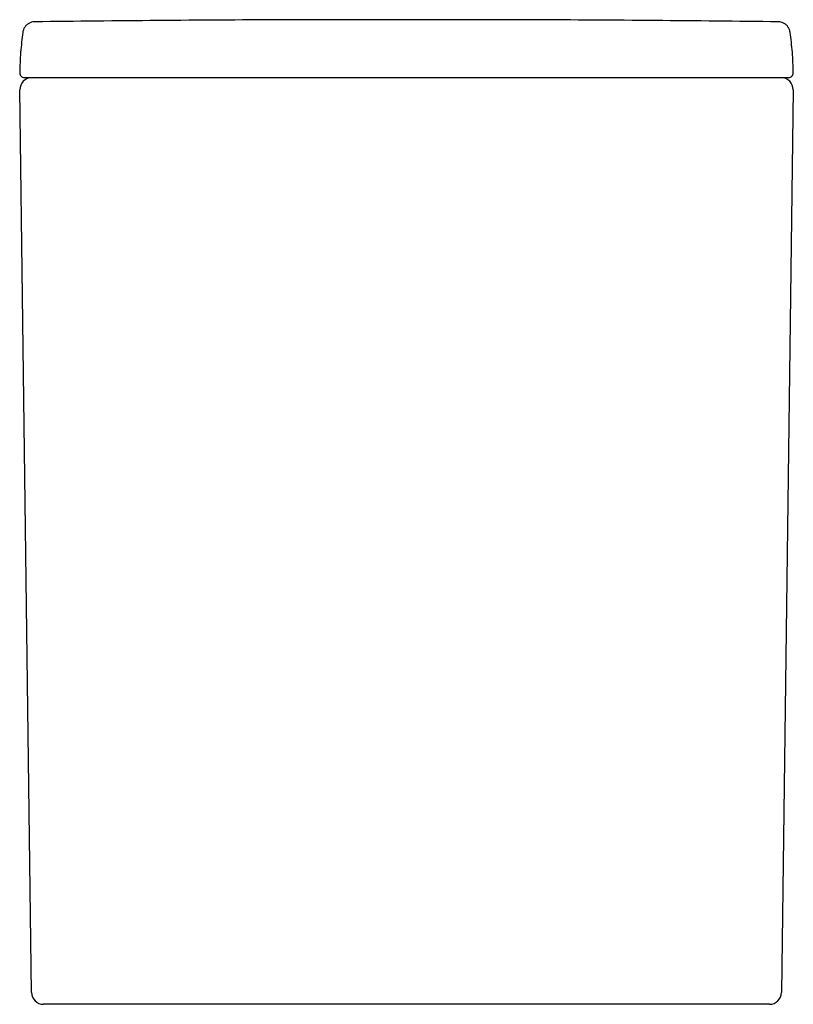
# Model space of a CAD drawing. Header units: millimetres. Extents: x 3953.285 to 3953.605, y 1949.201 to 1949.608.
import ezdxf

# ---------------------------------------------------------------- set-up
doc = ezdxf.new("R2010")
doc.units = ezdxf.units.MM
doc.layers.add('SANINDUSA', color=3, linetype='Continuous')

msp = doc.modelspace()

# ---------------------------------------------------------------- linework, layer by layer
at = {"layer": 'SANINDUSA'}
for p, q in [((3953.285000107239, 1949.585570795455), (3953.285000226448, 1949.585570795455)), ((3953.60487349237, 1949.585570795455), (3953.604873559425, 1949.585570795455)), ((3953.289872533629, 1949.205475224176), (3953.28500307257, 1949.578475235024)), ((3953.604870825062, 1949.578475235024), (3953.600001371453, 1949.205475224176)), ((3953.595001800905, 1949.20054049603), (3953.294872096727, 1949.20054049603))]:
    msp.add_line(p, q, dxfattribs=at)
for centre, radius, start, end in [((3953.286952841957, 1949.585540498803), 0.002000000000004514, 179.3594833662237, 270.0000000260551), ((3953.60292105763, 1949.585540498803), 0.002000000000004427, 269.9999999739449, 1.082101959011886), ((3953.290002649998, 1949.578540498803), 0.00500000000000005, 90, 180.7479441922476), ((3953.599871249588, 1949.578540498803), 0.005000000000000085, 359.2520558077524, 90), ((3953.294872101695, 1949.205540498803), 0.005, 180.7479441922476, 270), ((3953.595001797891, 1949.205540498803), 0.005000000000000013, 270, 359.2520558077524)]:
    msp.add_arc(centre, radius, start, end, dxfattribs=at)
for points, knots in [([(3953.291155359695, 1949.606632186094), (3953.290911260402, 1949.606624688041), (3953.290283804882, 1949.606602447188), (3953.289286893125, 1949.606297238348), (3953.288223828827, 1949.605712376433), (3953.28733743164, 1949.604877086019), (3953.286717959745, 1949.603904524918), (3953.286376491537, 1949.603044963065), (3953.286307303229, 1949.602521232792), (3953.286282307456, 1949.602332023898)], [0, 0, 0, 0, 0.1043429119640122, 0.2667795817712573, 0.4334651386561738, 0.6133386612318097, 0.773281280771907, 0.9180929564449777, 1, 1, 1, 1]), ([(3953.418519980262, 1949.607437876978), (3953.410032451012, 1949.607444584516), (3953.367576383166, 1949.607478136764), (3953.325122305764, 1949.607008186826), (3953.291155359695, 1949.606632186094)], [0, 0, 0, 0, 0.199913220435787, 1, 1, 1, 1]), ([(3953.471438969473, 1949.607513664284), (3953.471397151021, 1949.607513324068), (3953.471300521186, 1949.607512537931), (3953.470409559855, 1949.60750543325), (3953.468768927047, 1949.607493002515), (3953.466421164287, 1949.607476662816), (3953.463490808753, 1949.60745862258), (3953.46000371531, 1949.607440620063), (3953.456122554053, 1949.607424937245), (3953.451886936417, 1949.607413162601), (3953.447493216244, 1949.607406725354), (3953.442986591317, 1949.607406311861), (3953.438575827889, 1949.607411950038), (3953.434306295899, 1949.607423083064), (3953.43037581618, 1949.607438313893), (3953.426824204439, 1949.60745613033), (3953.423818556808, 1949.607474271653), (3953.421379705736, 1949.607491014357), (3953.419507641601, 1949.607505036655), (3953.418504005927, 1949.607513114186), (3953.41851598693, 1949.607513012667), (3953.418519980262, 1949.607512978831)], [0, 0, 0, 0, 0.04038584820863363, 0.09331952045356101, 0.1477874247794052, 0.2007173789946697, 0.2551818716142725, 0.3081077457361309, 0.3625686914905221, 0.4154902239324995, 0.4699473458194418, 0.5228662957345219, 0.5773209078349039, 0.630241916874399, 0.6846981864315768, 0.7376255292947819, 0.7920877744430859, 0.8450215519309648, 0.8994900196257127, 0.9664994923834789, 0.9999999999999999, 0.9999999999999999, 0.9999999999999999, 0.9999999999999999]), ([(3953.598718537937, 1949.606632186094), (3953.564751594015, 1949.607008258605), (3953.522325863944, 1949.607477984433), (3953.479898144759, 1949.60744454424), (3953.471438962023, 1949.607437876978)], [0, 0, 0, 0, 0.8006213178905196, 1, 1, 1, 1]), ([(3953.603589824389, 1949.602331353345), (3953.603553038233, 1949.6025784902), (3953.603461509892, 1949.603193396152), (3953.60303731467, 1949.604137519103), (3953.602348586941, 1949.605086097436), (3953.601427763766, 1949.605863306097), (3953.600380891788, 1949.60637406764), (3953.59945008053, 1949.606618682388), (3953.598905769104, 1949.606628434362), (3953.598717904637, 1949.606632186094)], [0, 0, 0, 0, 0.1069532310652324, 0.2661123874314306, 0.4313819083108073, 0.5989908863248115, 0.7681482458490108, 0.9199783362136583, 1, 1, 1, 1]), ([(3953.286282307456, 1949.602332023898), (3953.285923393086, 1949.599640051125), (3953.285215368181, 1949.594037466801), (3953.285040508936, 1949.58839302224), (3953.284953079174, 1949.585570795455)], [0, 0, 0, 0, 0.4999992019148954, 1, 1, 1, 1]), ([(3953.604920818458, 1949.585570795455), (3953.604833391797, 1949.588393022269), (3953.604658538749, 1949.594037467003), (3953.603950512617, 1949.599640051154), (3953.603589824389, 1949.602331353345)], [0, 0, 0, 0, 0.5000007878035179, 1, 1, 1, 1]), ([(3953.287824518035, 1949.583540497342), (3953.287588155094, 1949.583540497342), (3953.287115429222, 1949.583540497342), (3953.286886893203, 1949.583540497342), (3953.286957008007, 1949.583540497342), (3953.286959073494, 1949.583540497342)], [0, 0, 0, 0, 0.4925252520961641, 0.9850504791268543, 1, 1, 1, 1]), ([(3953.289800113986, 1949.583540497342), (3953.28967753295, 1949.583540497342), (3953.289331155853, 1949.583540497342), (3953.288786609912, 1949.583540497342), (3953.288267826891, 1949.583540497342), (3953.287907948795, 1949.583540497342), (3953.287852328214, 1949.583540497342), (3953.287824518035, 1949.583540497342)], [0, 0, 0, 0, 0.1204399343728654, 0.3403269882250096, 0.560208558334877, 0.7801051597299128, 1, 1, 1, 1]), ([(3953.600073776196, 1949.583540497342), (3953.574220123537, 1949.583540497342), (3953.522512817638, 1949.583540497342), (3953.444944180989, 1949.583540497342), (3953.367371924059, 1949.583540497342), (3953.315657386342, 1949.583540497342), (3953.289800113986, 1949.583540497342)], [0, 0, 0, 0, 0.2499825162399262, 0.4999650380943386, 0.7499824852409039, 1, 1, 1, 1]), ([(3953.602049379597, 1949.583540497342), (3953.602039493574, 1949.583540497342), (3953.602011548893, 1949.583540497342), (3953.601789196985, 1949.583540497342), (3953.601342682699, 1949.583540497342), (3953.600747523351, 1949.583540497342), (3953.600298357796, 1949.583540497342), (3953.600073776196, 1949.583540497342)], [0, 0, 0, 0, 0.1203715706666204, 0.3402526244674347, 0.5601521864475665, 0.7800772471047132, 1, 1, 1, 1]), ([(3953.602915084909, 1949.583540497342), (3953.602917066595, 1949.583540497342), (3953.602987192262, 1949.583540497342), (3953.602758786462, 1949.583540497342), (3953.602285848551, 1949.583540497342), (3953.602049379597, 1949.583540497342)], [0, 0, 0, 0, 0.01433204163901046, 0.5071660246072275, 1, 1, 1, 1])]:
    msp.add_open_spline(points, degree=3, knots=knots, dxfattribs=at)

doc.saveas('drawing.dxf')
